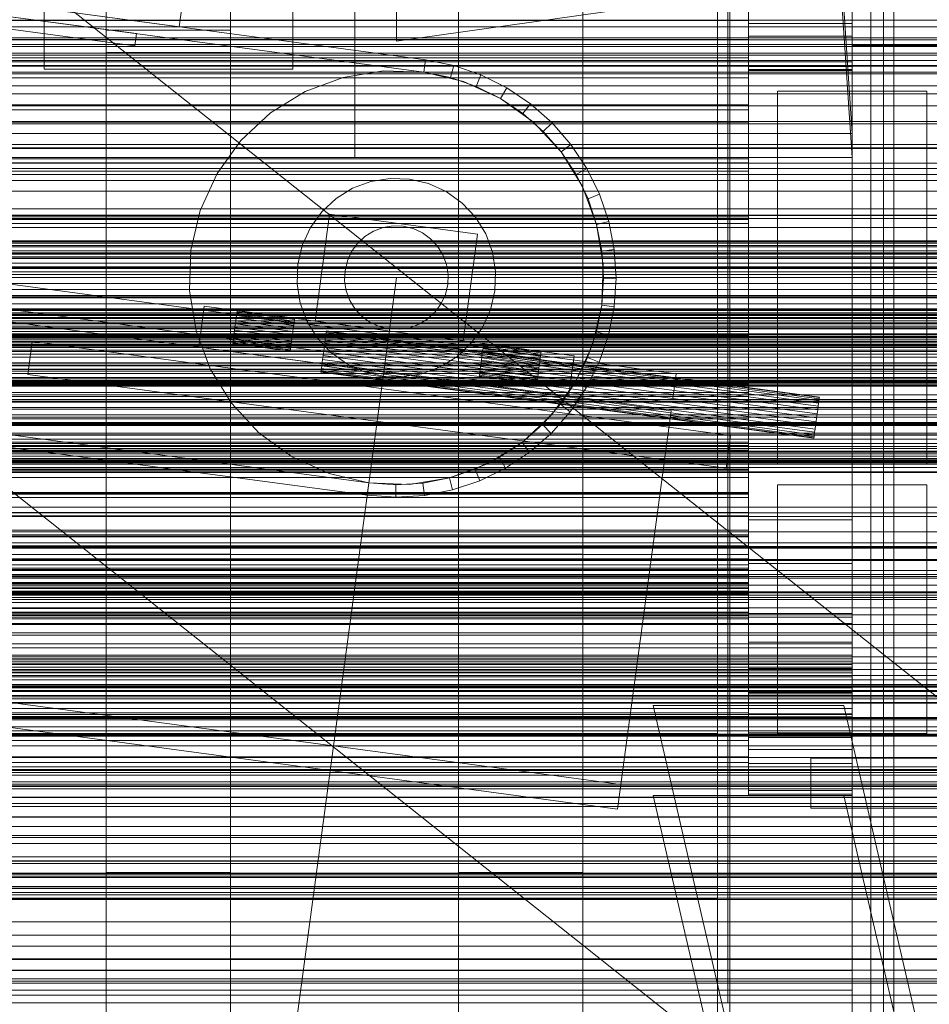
# Model space of a CAD drawing. Header units: millimetres. Extents: x -4738 to 65662, y -68080 to 6847.
# Tile 96 of 256: x 49 to 269, y -35775 to -35538. Entities that reach past the tile are written whole.
import ezdxf

# ---------------------------------------------------------------- set-up
doc = ezdxf.new("R2010")
doc.units = ezdxf.units.MM
for name, color, linetype, lineweight in [('COTAS_O', 1, 'Continuous', 0), ('COTAS_P', 1, 'Continuous', 0), ('frontal_bajante_movil', 7, 'Continuous', 0), ('frontal_briquetadora', 7, 'Continuous', 0), ('frontal_C01', 7, 'Continuous', 0), ('frontal_C02', 7, 'Continuous', 0), ('frontal_C03', 7, 'Continuous', 0), ('frontal_C04', 7, 'Continuous', 0), ('frontal_C05', 7, 'Continuous', 0), ('frontal_C09', 7, 'Continuous', 0), ('frontal_C10', 7, 'Continuous', 0)]:
    doc.layers.add(name, color=color, linetype=linetype, lineweight=lineweight)
doc.dimstyles.new('R19_100', dxfattribs={"dimtxt": 250, "dimasz": 150, "dimexe": 150, "dimexo": 80, "dimgap": 100, "dimtad": 1, "dimtih": 1, "dimtoh": 1, "dimdsep": 46, "dimcen": 0.09, "dimadec": 0, "dimazin": 0, "dimtfac": 1, "dimtdec": 4, "dimtofl": 0, "dimtmove": 0, "dimatfit": 3, "dimfxl": 1, "dimtolj": 1, "dimtzin": 0, "dimarcsym": 0})

# ---------------------------------------------------------------- blocks, each defined once
blk = doc.blocks.new('DIM_R31_46')
at = {"layer": 'COTAS_P'}
for p, q in [((-4100, -35030), (-4219.91, -35921.98)), ((140, -35600), (20.09, -36491.98)), ((-4219.91, -35921.98), (-4065.25, -35897.36)), ((20.09, -36491.98), (-4219.91, -35921.98)), ((-4219.91, -35921.98), (-4077.24, -35986.56)), ((20.09, -36491.98), (-122.58, -36427.39)), ((20.09, -36491.98), (-134.57, -36516.59))]:
    blk.add_line(p, q, dxfattribs=at)
blk.add_text('4278.14 P', height=250, rotation=172.3434, dxfattribs=at).set_placement((-2113.24, -36306.08))
blk = doc.blocks.new('DIM_R31_54')
at = {"layer": 'COTAS_O'}
for p, q in [((-1480, -35300), (-1330, -35255)), ((490, -35300), (340, -35255)), ((-1480, -36000), (-1480, -35300)), ((-1480, -35300), (490, -35300)), ((-1480, -35300), (-1330, -35345)), ((490, -35300), (340, -35345)), ((490, -36000), (490, -35300))]:
    blk.add_line(p, q, dxfattribs=at)
blk.add_text('1970 O', height=250, dxfattribs=at).set_placement((-495, -35200))
blk = doc.blocks.new('DIM_R31_56')
at = {"layer": 'COTAS_O'}
for p, q in [((-1400, -35300), (-1250, -35255)), ((1400, -35300), (1250, -35255)), ((-1400, -36000), (-1400, -35300)), ((-1400, -35300), (1400, -35300)), ((-1400, -35300), (-1250, -35345)), ((1400, -35300), (1250, -35345)), ((1400, -36000), (1400, -35300))]:
    blk.add_line(p, q, dxfattribs=at)
blk.add_text('2800 O', height=250, dxfattribs=at).set_placement((0, -35200))
blk = doc.blocks.new('DIM_R31_57')
at = {"layer": 'COTAS_P'}
for p, q in [((-305, -34680), (395, -34680)), ((395, -34680), (350, -34830)), ((395, -36000), (395, -34680)), ((395, -34680), (440, -34830)), ((395, -36000), (350, -35850)), ((395, -36000), (440, -35850)), ((-305, -36000), (395, -36000))]:
    blk.add_line(p, q, dxfattribs=at)
blk.add_text('1320 P', height=250, rotation=90, dxfattribs=at).set_placement((295, -35340))
blk = doc.blocks.new('DIM_R31_58')
at = {"layer": 'COTAS_P'}
for p, q in [((-305, -35300), (-155, -35255)), ((345, -35300), (195, -35255)), ((-305, -36000), (-305, -35300)), ((-305, -35300), (345, -35300)), ((-305, -35300), (-155, -35345)), ((345, -35300), (195, -35345)), ((345, -36000), (345, -35300))]:
    blk.add_line(p, q, dxfattribs=at)
blk.add_text('650 P', height=250, dxfattribs=at).set_placement((20, -35200))

msp = doc.modelspace()

# ---------------------------------------------------------------- linework, layer by layer
at = {"layer": 'frontal_bajante_movil'}
for p, q in [((220, -35775), (220, -34903.821)), ((260, -35775), (260, -34903.821)), ((220, -35775), (220, -35378.259)), ((260, -35775), (260, -35378.259)), ((20, -35775), (325, -35775)), ((220, -35775), (260, -35775)), ((260, -35775), (300, -35775)), ((260, -35815), (260, -35775))]:
    msp.add_line(p, q, dxfattribs=at)
at = {"layer": 'frontal_briquetadora'}
for p, q in [((-674.804, -34950), (340, -35756.525)), ((-720.639, -35041.307), (340, -35884.261))]:
    msp.add_line(p, q, dxfattribs=at)
at = {"layer": 'frontal_C01'}
for p, q in [((250, -35948.844), (250, -33373.251)), ((250, -33378.064), (250, -35953.656)), ((155, -35666.702), (155, -35238.835)), ((185, -35238.835), (185, -35666.702)), ((250, -35565.195), (228.298, -35241.719)), ((155, -35244.227), (155, -35672.095)), ((185, -35672.095), (185, -35244.227)), ((228.298, -35247.5), (250, -35570.976)), ((70, -35666.702), (70, -35265.806)), ((100, -35265.806), (100, -35666.702)), ((70, -35271.198), (70, -35672.095)), ((100, -35672.095), (100, -35271.198)), ((130, -35565.195), (130, -35308.031)), ((130, -35313.812), (130, -35570.976)), ((155, -35743.543), (155, -35325.973)), ((185, -35325.973), (185, -35743.543)), ((155, -35331.366), (155, -35748.935)), ((185, -35748.935), (185, -35331.366)), ((70, -35743.543), (70, -35342.178)), ((100, -35342.178), (100, -35743.543)), ((70, -35347.571), (70, -35748.935)), ((100, -35748.935), (100, -35347.571)), ((155, -35864.779), (155, -35436.912)), ((185, -35436.912), (185, -35864.779)), ((155, -35442.304), (155, -35870.172)), ((185, -35870.172), (185, -35442.304)), ((140, -35454.493), (140, -35542.924)), ((55, -35461.236), (55, -35549.667)), ((115, -35549.667), (115, -35461.236)), ((70, -35864.779), (70, -35463.883)), ((100, -35463.883), (100, -35864.779)), ((70, -35469.275), (70, -35870.172)), ((100, -35870.172), (100, -35469.275)), ((140, -35518.85), (140, -35542.924)), ((155, -35941.62), (155, -35524.051)), ((185, -35524.051), (185, -35941.62)), ((55, -35525.593), (55, -35549.667)), ((115, -35549.667), (115, -35525.593)), ((155, -35529.443), (155, -35947.012)), ((185, -35947.012), (185, -35529.443)), ((140, -35542.924), (200, -35534.498)), ((70, -35545.648), (70, -35540.255)), ((70, -35540.255), (100, -35540.255)), ((70, -35941.62), (70, -35540.255)), ((100, -35540.255), (100, -35545.648)), ((100, -35540.255), (100, -35941.62)), ((100, -35545.648), (70, -35545.648)), ((70, -35545.648), (70, -35947.012)), ((100, -35947.012), (100, -35545.648)), ((55, -35549.667), (115, -35549.667)), ((0, -35565.195), (130, -35565.195)), ((130, -35565.195), (250, -35565.195)), ((130, -35570.976), (130, -35565.195)), ((250, -35570.976), (250, -35565.195)), ((-300, -35567.898), (300, -35567.898)), ((300, -35568.839), (-300, -35568.839)), ((130, -35570.976), (0, -35570.976)), ((250, -35570.976), (130, -35570.976)), ((300, -35572.36), (-300, -35572.36)), ((-300, -35573.69), (300, -35573.69)), ((300, -35593.55), (-300, -35593.55)), ((-300, -35594.07), (300, -35594.07)), ((-300, -35594.366), (300, -35594.366)), ((300, -35594.947), (-300, -35594.947)), ((300, -35596.55), (-300, -35596.55)), ((-300, -35597.417), (300, -35597.417)), ((-300, -35597.644), (300, -35597.644)), ((300, -35598.569), (-300, -35598.569)), ((-300, -35613.579), (300, -35613.579)), ((300, -35616.539), (-300, -35616.539)), ((-1341.2, -35626.049), (1341.2, -35626.049)), ((300, -35626.159), (-300, -35626.159)), ((-450, -35631.373), (450, -35631.373)), ((-300, -35629.404), (300, -35629.404)), ((300, -35633.131), (-300, -35633.131)), ((-300, -35634.958), (300, -35634.958)), ((-300, -35635.696), (300, -35635.696)), ((300, -35637.57), (-300, -35637.57)), ((300, -35640.008), (-300, -35640.008)), ((450, -35642.157), (-450, -35642.157)), ((300, -35641.949), (-300, -35641.949)), ((300, -35642.509), (-300, -35642.509)), ((-300, -35643.096), (300, -35643.096)), ((300, -35643.748), (-300, -35643.748)), ((-300, -35644.032), (300, -35644.032)), ((300, -35644.444), (-300, -35644.444)), ((-300, -35644.72), (300, -35644.72)), ((-300, -35644.988), (300, -35644.988)), ((300, -35645.792), (-300, -35645.792)), ((300, -35646.844), (-300, -35646.844)), ((300, -35655.412), (-300, -35655.412)), ((300, -35656.755), (-300, -35656.755)), ((-450, -35664.006), (450, -35664.006)), ((450, -35665.076), (-450, -35665.076)), ((100, -35666.702), (70, -35666.702)), ((70, -35666.702), (70, -35672.095)), ((100, -35672.095), (100, -35666.702)), ((185, -35666.702), (155, -35666.702)), ((155, -35666.702), (155, -35672.095)), ((185, -35672.095), (185, -35666.702)), ((-1341.2, -35668.049), (1341.2, -35668.049)), ((300, -35670.707), (-300, -35670.707)), ((450, -35672.095), (-450, -35672.095)), ((-300, -35672.527), (300, -35672.527)), ((70, -35672.095), (100, -35672.095)), ((155, -35672.095), (185, -35672.095)), ((-450, -35675.861), (450, -35675.861)), ((300, -35674.203), (-300, -35674.203)), ((300, -35676.102), (-300, -35676.102)), ((-300, -35677.698), (300, -35677.698)), ((300, -35679.677), (-300, -35679.677)), ((-300, -35698.493), (300, -35698.493)), ((300, -35698.84), (-300, -35698.84)), ((450, -35702.525), (-450, -35702.525)), ((300, -35701.167), (-300, -35701.167)), ((300, -35702.68), (-300, -35702.68)), ((-690.428, -35706.382), (690.428, -35706.382)), ((300, -35706.707), (-300, -35706.707)), ((-300, -35709.351), (300, -35709.351)), ((-450, -35710.613), (450, -35710.613)), ((-300, -35710.334), (300, -35710.334)), ((300, -35712.998), (-300, -35712.998)), ((300, -35715.821), (-300, -35715.821)), ((300, -35718.98), (-300, -35718.98)), ((-300, -35720.111), (300, -35720.111)), ((350, -35722.272), (-350, -35722.272)), ((350, -35723.407), (-350, -35723.407)), ((-300, -35721.72), (300, -35721.72)), ((-300, -35722.686), (300, -35722.686)), ((300, -35722.831), (-300, -35722.831)), ((-300, -35725.397), (300, -35725.397)), ((300, -35725.438), (-300, -35725.438)), ((350, -35726.88), (-350, -35726.88)), ((-300, -35727.646), (300, -35727.646)), ((350, -35730.113), (-350, -35730.113)), ((300, -35730.241), (-300, -35730.241)), ((-300, -35732.461), (300, -35732.461)), ((300, -35735.085), (-300, -35735.085)), ((350, -35736.531), (-350, -35736.531)), ((-450, -35740.847), (450, -35740.847)), ((350, -35741.37), (-350, -35741.37)), ((100, -35743.543), (70, -35743.543)), ((70, -35743.543), (70, -35748.935)), ((100, -35748.935), (100, -35743.543)), ((185, -35743.543), (155, -35743.543)), ((155, -35743.543), (155, -35748.935)), ((185, -35748.935), (185, -35743.543)), ((-690.428, -35748.382), (690.428, -35748.382)), ((450, -35748.935), (-450, -35748.935)), ((-350, -35749.755), (350, -35749.755)), ((70, -35748.935), (100, -35748.935)), ((155, -35748.935), (185, -35748.935)), ((350, -35755.462), (-350, -35755.462)), ((300, -35758.657), (-300, -35758.657)), ((300, -35761.343), (-300, -35761.343)), ((350, -35764.538), (-350, -35764.538)), ((350, -35770.245), (-350, -35770.245))]:
    msp.add_line(p, q, dxfattribs=at)
at = {"layer": 'frontal_C02'}
for p, q in [((250, -35767.183), (250, -32921.727)), ((250, -32926.497), (250, -35771.953)), ((300, -35537.865), (-300, -35537.865)), ((300, -35539.461), (-300, -35539.461)), ((430, -35542.585), (-430, -35542.585)), ((350, -35542.154), (-350, -35542.154)), ((350, -35543.727), (-350, -35543.727)), ((-300, -35544.234), (300, -35544.234)), ((-300, -35545.825), (300, -35545.825)), ((350, -35546.343), (-350, -35546.343)), ((-300, -35547.622), (300, -35547.622)), ((-300, -35548.823), (300, -35548.823)), ((-300, -35549.007), (300, -35549.007)), ((300, -35550.389), (-300, -35550.389)), ((350, -35550.822), (-350, -35550.822)), ((300, -35553.701), (-300, -35553.701)), ((350, -35555.655), (-350, -35555.655)), ((300, -35558.58), (-300, -35558.58)), ((350, -35562.36), (-350, -35562.36)), ((-791.2, -35562.86), (791.2, -35562.86)), ((-350, -35568.674), (350, -35568.674)), ((350, -35576.583), (-350, -35576.583)), ((300, -35575.099), (-300, -35575.099)), ((350, -35583.417), (-350, -35583.417)), ((300, -35584.901), (-300, -35584.901)), ((430, -35592.585), (-430, -35592.585)), ((350, -35591.326), (-350, -35591.326)), ((-311.15, -35591.114), (311.15, -35591.114)), ((-311.15, -35591.711), (311.15, -35591.711)), ((-311.15, -35592.248), (311.15, -35592.248)), ((-311.15, -35593.996), (311.15, -35593.996)), ((-311.15, -35595.033), (311.15, -35595.033)), ((430, -35597.585), (-430, -35597.585)), ((350, -35597.64), (-350, -35597.64)), ((-311.15, -35597.814), (311.15, -35597.814)), ((-311.15, -35599.281), (311.15, -35599.281)), ((300, -35601.42), (-300, -35601.42)), ((-791.2, -35604.86), (791.2, -35604.86)), ((350, -35604.345), (-350, -35604.345)), ((-311.15, -35602.905), (311.15, -35602.905)), ((-311.15, -35604.702), (311.15, -35604.702)), ((-440, -35607.501), (440, -35607.501)), ((300, -35606.299), (-300, -35606.299)), ((-440, -35607.712), (440, -35607.712)), ((-440, -35607.902), (440, -35607.902)), ((-440, -35608.522), (440, -35608.522)), ((-440, -35608.889), (440, -35608.889)), ((-440, -35609.875), (440, -35609.875)), ((350, -35609.178), (-350, -35609.178)), ((311.15, -35608.923), (-311.15, -35608.923)), ((300, -35609.611), (-300, -35609.611)), ((-440, -35610.394), (440, -35610.394)), ((-440, -35611.679), (440, -35611.679)), ((-440, -35612.315), (440, -35612.315)), ((-311.15, -35610.927), (311.15, -35610.927)), ((-300, -35610.993), (300, -35610.993)), ((-300, -35611.177), (300, -35611.177)), ((-300, -35612.378), (300, -35612.378)), ((440, -35613.811), (-440, -35613.811)), ((-440, -35614.521), (440, -35614.521)), ((350, -35613.657), (-350, -35613.657)), ((-300, -35614.175), (300, -35614.175)), ((-440, -35616.126), (440, -35616.126)), ((-440, -35616.861), (440, -35616.861)), ((350, -35616.273), (-350, -35616.273)), ((-311.15, -35615.456), (311.15, -35615.456)), ((300, -35615.766), (-300, -35615.766)), ((-440, -35618.466), (440, -35618.466)), ((-440, -35619.176), (440, -35619.176)), ((350, -35617.846), (-350, -35617.846)), ((-311.15, -35617.53), (311.15, -35617.53)), ((-440, -35620.671), (440, -35620.671)), ((-440, -35621.308), (440, -35621.308)), ((300, -35620.539), (-300, -35620.539)), ((-440, -35622.592), (440, -35622.592)), ((-440, -35623.112), (440, -35623.112)), ((-440, -35624.097), (440, -35624.097)), ((-311.15, -35622.06), (311.15, -35622.06)), ((-311.15, -35624.064), (311.15, -35624.064)), ((300, -35622.135), (-300, -35622.135)), ((-300, -35623.174), (300, -35623.174)), ((-440, -35624.465), (440, -35624.465)), ((-440, -35625.084), (440, -35625.084)), ((-440, -35625.274), (440, -35625.274)), ((-440, -35625.486), (440, -35625.486)), ((-300, -35624.823), (300, -35624.823)), ((300, -35625.896), (-300, -35625.896)), ((-311.15, -35628.284), (311.15, -35628.284)), ((-311.15, -35630.081), (311.15, -35630.081)), ((300, -35629.828), (-300, -35629.828)), ((-311.15, -35633.705), (311.15, -35633.705)), ((300, -35631.731), (-300, -35631.731)), ((-311.15, -35635.172), (311.15, -35635.172)), ((-300, -35635.442), (300, -35635.442)), ((300, -35635.706), (-300, -35635.706)), ((-311.15, -35637.953), (311.15, -35637.953)), ((300, -35638.057), (-300, -35638.057)), ((-311.15, -35638.991), (311.15, -35638.991)), ((-311.15, -35640.739), (311.15, -35640.739)), ((-311.15, -35641.276), (311.15, -35641.276)), ((-311.15, -35641.872), (311.15, -35641.872)), ((-791.2, -35643.691), (791.2, -35643.691)), ((300, -35644.194), (-300, -35644.194)), ((-300, -35647.004), (300, -35647.004)), ((300, -35657.64), (-300, -35657.64)), ((300, -35661.317), (-300, -35661.317)), ((-450, -35665.314), (450, -35665.314)), ((-300, -35664.859), (300, -35664.859)), ((-300, -35664.994), (300, -35664.994)), ((300, -35668.247), (-300, -35668.247)), ((300, -35671.636), (-300, -35671.636)), ((450, -35677.236), (-450, -35677.236)), ((300, -35681.386), (-300, -35681.386)), ((-791.2, -35685.691), (791.2, -35685.691)), ((300, -35686.287), (-300, -35686.287)), ((300, -35689.345), (-300, -35689.345)), ((-300, -35691.522), (300, -35691.522)), ((300, -35693.056), (-300, -35693.056)), ((300, -35694.546), (-300, -35694.546)), ((-300, -35695.987), (300, -35695.987)), ((-300, -35696.036), (300, -35696.036)), ((300, -35697.083), (-300, -35697.083)), ((450, -35698.723), (-450, -35698.723)), ((300, -35698.179), (-300, -35698.179)), ((300, -35698.876), (-300, -35698.876)), ((-300, -35699.603), (300, -35699.603)), ((300, -35699.9), (-300, -35699.9)), ((-300, -35700.81), (300, -35700.81)), ((300, -35701.629), (-300, -35701.629)), ((-300, -35706.197), (300, -35706.197)), ((-300, -35708.405), (300, -35708.405)), ((-450, -35710.645), (450, -35710.645)), ((300, -35710.168), (-300, -35710.168)), ((300, -35718.036), (-300, -35718.036)), ((300, -35719.429), (-300, -35719.429)), ((-300, -35730.229), (300, -35730.229)), ((300, -35739.779), (-300, -35739.779)), ((-300, -35740.783), (300, -35740.783)), ((300, -35743.764), (-300, -35743.764)), ((-300, -35743.984), (300, -35743.984)), ((-300, -35744.426), (300, -35744.426)), ((300, -35744.772), (-300, -35744.772)), ((-300, -35746.963), (300, -35746.963)), ((300, -35747.401), (-300, -35747.401)), ((-644.81, -35749.756), (644.81, -35749.756)), ((-300, -35764.404), (300, -35764.404)), ((-250, -35767.183), (250, -35767.183)), ((250, -35767.183), (250, -35771.953)), ((300, -35769.257), (-300, -35769.257)), ((300, -35769.767), (-300, -35769.767)), ((-300, -35773.201), (300, -35773.201)), ((250, -35771.953), (-250, -35771.953))]:
    msp.add_line(p, q, dxfattribs=at)
at = {"layer": 'frontal_C03'}
for p, q in [((-1494.857, -35555.644), (1494.857, -35555.644)), ((-1811.2, -35579.152), (1811.2, -35579.152)), ((-1811.2, -35621.152), (1811.2, -35621.152)), ((-1801.894, -35676.672), (1801.894, -35676.672)), ((-1801.894, -35718.672), (1801.894, -35718.672)), ((-1678.13, -35750.091), (1678.13, -35750.091))]:
    msp.add_line(p, q, dxfattribs=at)
at = {"layer": 'frontal_C04'}
for p, q in [((225, -34558.198), (225, -35634.08)), ((225, -34563.836), (225, -35639.718)), ((225, -34605.183), (225, -35681.065)), ((250, -34605.183), (250, -35681.065)), ((225, -35516.618), (225, -35681.065)), ((250, -35681.065), (250, -35516.618)), ((225, -35521.987), (225, -35687.991)), ((250, -35687.991), (250, -35521.987)), ((225, -35526.877), (225, -35694.343)), ((250, -35694.343), (250, -35526.877)), ((225, -35529.852), (225, -35537.95)), ((225, -35531.292), (225, -35700.114)), ((250, -35700.114), (250, -35531.292)), ((225, -35535.048), (225, -35542.547)), ((225, -35535.234), (225, -35705.299)), ((225, -35538.705), (225, -35535.234)), ((250, -35705.299), (250, -35535.234)), ((250, -35535.234), (250, -35538.705)), ((225, -35537.95), (-225, -35537.95)), ((225, -35546.967), (225, -35537.64)), ((225, -35542.547), (225, -35537.95)), ((225, -35537.95), (225, -35547.934)), ((250, -35538.705), (225, -35538.705)), ((225, -35538.705), (225, -35709.889)), ((225, -35541.709), (225, -35538.705)), ((250, -35709.889), (250, -35538.705)), ((250, -35538.705), (250, -35541.709)), ((-225, -35542.547), (225, -35542.547)), ((250, -35541.709), (225, -35541.709)), ((225, -35541.709), (225, -35713.881)), ((225, -35544.246), (225, -35541.709)), ((225, -35542.547), (225, -35551.791)), ((250, -35713.881), (250, -35541.709)), ((250, -35541.709), (250, -35544.246)), ((250, -35544.246), (225, -35544.246)), ((225, -35544.246), (225, -35717.268)), ((225, -35546.32), (225, -35544.246)), ((250, -35544), (370, -35544)), ((250, -35716), (250, -35544)), ((250, -35717.268), (250, -35544.246)), ((250, -35544.246), (250, -35546.32)), ((225, -35546.967), (-225, -35546.967)), ((225, -35547.934), (-225, -35547.934)), ((250, -35546.32), (225, -35546.32)), ((225, -35546.32), (225, -35720.046)), ((225, -35547.931), (225, -35546.32)), ((225, -35558.332), (225, -35546.967)), ((250, -35547.931), (225, -35547.931)), ((225, -35547.931), (225, -35722.211)), ((225, -35549.081), (225, -35547.931)), ((225, -35551.791), (225, -35547.934)), ((225, -35547.934), (225, -35559.5)), ((250, -35720.046), (250, -35546.32)), ((250, -35546.32), (250, -35547.931)), ((250, -35722.211), (250, -35547.931)), ((250, -35547.931), (250, -35549.081)), ((250, -35549.081), (225, -35549.081)), ((225, -35549.081), (225, -35723.76)), ((225, -35549.77), (225, -35549.081)), ((250, -35549.77), (225, -35549.77)), ((225, -35549.77), (225, -35724.69)), ((225, -35550), (225, -35549.77)), ((225, -35550), (250, -35550)), ((225, -35725), (225, -35550)), ((250, -35723.76), (250, -35549.081)), ((250, -35549.081), (250, -35549.77)), ((250, -35724.69), (250, -35549.77)), ((250, -35549.77), (250, -35550)), ((250, -35550), (250, -35725)), ((-225, -35551.791), (225, -35551.791)), ((225, -35551.791), (225, -35562.5)), ((232, -35555), (268, -35555)), ((232, -35645), (232, -35555)), ((268, -35645), (268, -35555)), ((225, -35558.332), (-225, -35558.332)), ((225, -35559.5), (-225, -35559.5)), ((225, -35571.299), (225, -35558.332)), ((225, -35562.5), (225, -35559.5)), ((225, -35559.5), (225, -35572.296)), ((-225, -35562.5), (225, -35562.5)), ((225, -35562.5), (225, -35574.348)), ((225, -35571.299), (-225, -35571.299)), ((225, -35585.368), (225, -35571.299)), ((225, -35572.296), (-225, -35572.296)), ((-225, -35574.348), (225, -35574.348)), ((225, -35574.348), (225, -35572.296)), ((225, -35572.296), (225, -35585.934)), ((225, -35574.348), (225, -35586.976)), ((314, -35585), (-284, -35585)), ((314, -35585.734), (-284, -35585.734)), ((225, -35585.368), (-225, -35585.368)), ((225, -35585.934), (-225, -35585.934)), ((225, -35600), (225, -35585.368)), ((225, -35586.976), (225, -35585.934)), ((225, -35585.934), (225, -35600)), ((314, -35587.865), (-284, -35587.865)), ((-225, -35586.976), (225, -35586.976)), ((225, -35586.976), (225, -35600)), ((314, -35591.183), (-284, -35591.183)), ((314, -35595.365), (-284, -35595.365)), ((-284, -35600), (314, -35600)), ((-225, -35600), (225, -35600)), ((225, -35614.632), (225, -35600)), ((225, -35600), (225, -35614.066)), ((225, -35600), (225, -35613.024)), ((314, -35604.635), (-284, -35604.635)), ((314, -35608.817), (-284, -35608.817)), ((314, -35612.135), (-284, -35612.135)), ((314, -35614.266), (-284, -35614.266)), ((-225, -35613.024), (225, -35613.024)), ((225, -35614.066), (-225, -35614.066)), ((225, -35614.632), (-225, -35614.632)), ((225, -35613.024), (225, -35614.066)), ((225, -35613.024), (225, -35625.652)), ((225, -35614.066), (225, -35627.704)), ((225, -35614.632), (225, -35628.701)), ((314, -35615), (-284, -35615)), ((-225, -35625.652), (225, -35625.652)), ((225, -35625.652), (225, -35627.704)), ((225, -35625.652), (225, -35637.5)), ((225, -35627.704), (-225, -35627.704)), ((225, -35628.701), (-225, -35628.701)), ((225, -35627.704), (225, -35640.5)), ((225, -35628.701), (225, -35641.668)), ((225, -35634.08), (-225, -35634.08)), ((225, -35639.718), (225, -35634.08)), ((225, -35634.08), (225, -35640.561)), ((-225, -35637.5), (225, -35637.5)), ((225, -35637.5), (225, -35640.5)), ((225, -35637.5), (225, -35648.209)), ((-225, -35639.718), (225, -35639.718)), ((225, -35640.5), (-225, -35640.5)), ((225, -35640.561), (-225, -35640.561)), ((225, -35639.718), (225, -35646.253)), ((225, -35640.5), (225, -35652.066)), ((225, -35646.253), (225, -35640.561)), ((225, -35640.561), (225, -35646.496)), ((225, -35641.668), (-225, -35641.668)), ((225, -35641.668), (225, -35653.033)), ((232, -35645), (268, -35645)), ((-225, -35646.253), (225, -35646.253)), ((225, -35646.496), (-225, -35646.496)), ((225, -35646.253), (225, -35652.237)), ((225, -35652.237), (225, -35646.496)), ((225, -35646.496), (225, -35651.879)), ((-225, -35648.209), (225, -35648.209)), ((225, -35648.209), (225, -35652.066)), ((225, -35648.209), (225, -35657.453)), ((232, -35650), (268, -35650)), ((232, -35710), (232, -35650)), ((268, -35710), (268, -35650)), ((225, -35651.879), (-225, -35651.879)), ((225, -35652.066), (-225, -35652.066)), ((-225, -35652.237), (225, -35652.237)), ((225, -35657.668), (225, -35651.879)), ((225, -35651.879), (225, -35656.709)), ((225, -35652.066), (225, -35662.05)), ((225, -35652.237), (225, -35657.668)), ((225, -35653.033), (-225, -35653.033)), ((225, -35653.033), (225, -35662.36)), ((225, -35656.709), (-225, -35656.709)), ((-225, -35657.453), (225, -35657.453)), ((225, -35662.539), (225, -35656.709)), ((225, -35656.709), (225, -35660.98)), ((225, -35657.453), (225, -35662.05)), ((225, -35657.453), (225, -35664.952)), ((-225, -35657.668), (225, -35657.668)), ((225, -35657.668), (225, -35662.539)), ((225, -35658.417), (250, -35658.417)), ((225, -35700.417), (225, -35658.417)), ((250, -35700.417), (250, -35658.417)), ((225, -35660.98), (-225, -35660.98)), ((225, -35662.05), (-225, -35662.05)), ((225, -35666.849), (225, -35660.98)), ((225, -35660.98), (225, -35664.689)), ((225, -35662.05), (225, -35670.148)), ((225, -35662.36), (-225, -35662.36)), ((-225, -35662.539), (225, -35662.539)), ((225, -35662.36), (225, -35669.291)), ((225, -35662.539), (225, -35666.849)), ((225, -35664.689), (-225, -35664.689)), ((-225, -35664.952), (225, -35664.952)), ((-225, -35666.849), (225, -35666.849)), ((225, -35670.592), (225, -35664.689)), ((225, -35664.689), (225, -35667.833)), ((225, -35664.952), (225, -35670.148)), ((225, -35664.952), (225, -35670.477)), ((225, -35666.849), (225, -35670.592)), ((225, -35667.833), (-225, -35667.833)), ((225, -35669.291), (-225, -35669.291)), ((225, -35673.765), (225, -35667.833)), ((225, -35667.833), (225, -35670.41)), ((225, -35669), (250, -35669)), ((225, -35711), (225, -35669)), ((225, -35669.291), (225, -35673.559)), ((250, -35711), (250, -35669)), ((225, -35670.148), (-225, -35670.148)), ((225, -35670.41), (-225, -35670.41)), ((225, -35670.417), (-225, -35670.417)), ((-225, -35670.477), (225, -35670.477)), ((-225, -35670.592), (225, -35670.592)), ((225, -35671.787), (-225, -35671.787)), ((225, -35670.148), (225, -35676.115)), ((225, -35676.366), (225, -35670.41)), ((225, -35670.41), (225, -35672.417)), ((225, -35671.787), (225, -35670.417)), ((225, -35670.477), (225, -35676.115)), ((225, -35670.477), (225, -35673.861)), ((225, -35670.592), (225, -35673.765)), ((225, -35675.689), (225, -35671.787)), ((225, -35672.417), (-225, -35672.417)), ((225, -35673.559), (-225, -35673.559)), ((-225, -35673.765), (225, -35673.765)), ((225, -35673.851), (-225, -35673.851)), ((-225, -35673.861), (225, -35673.861)), ((225, -35678.392), (225, -35672.417)), ((225, -35672.417), (225, -35673.851)), ((225, -35673.559), (225, -35675)), ((225, -35673.765), (225, -35676.366)), ((225, -35679.84), (225, -35673.851)), ((225, -35673.851), (225, -35674.713)), ((225, -35673.861), (225, -35679.769)), ((225, -35673.861), (225, -35675)), ((225, -35674.713), (-225, -35674.713)), ((-225, -35675), (225, -35675)), ((225, -35675.689), (-225, -35675.689)), ((225, -35676.115), (-225, -35676.115)), ((-225, -35676.366), (225, -35676.366)), ((225, -35680.71), (225, -35674.713)), ((225, -35674.713), (225, -35675)), ((225, -35675), (225, -35681)), ((225, -35681.528), (225, -35675.689)), ((225, -35676.115), (225, -35679.769)), ((225, -35676.366), (225, -35678.392)), ((-225, -35678.392), (225, -35678.392)), ((225, -35678.392), (225, -35679.84)), ((225, -35679.769), (-225, -35679.769)), ((-225, -35679.84), (225, -35679.84)), ((-225, -35680.71), (225, -35680.71)), ((225, -35681), (-225, -35681)), ((225, -35679.769), (225, -35681)), ((225, -35679.84), (225, -35680.71)), ((225, -35680.71), (225, -35681)), ((225, -35682.37), (225, -35681)), ((225, -35681.065), (250, -35681.065)), ((225, -35681.065), (225, -35687.991)), ((250, -35681.065), (250, -35687.991)), ((250, -35681.417), (-250, -35681.417)), ((250, -35681.949), (-250, -35681.949)), ((250, -35683.467), (-250, -35683.467)), ((225, -35681.528), (-225, -35681.528)), ((225, -35682.37), (-225, -35682.37)), ((225, -35688.417), (225, -35681.528)), ((225, -35686.272), (225, -35682.37)), ((250, -35681.949), (250, -35681.417)), ((250, -35683.467), (250, -35681.949)), ((250, -35685.738), (250, -35683.467)), ((250, -35685.738), (-250, -35685.738)), ((250, -35688.417), (250, -35685.738)), ((-250, -35688.417), (250, -35688.417)), ((225, -35686.272), (-225, -35686.272)), ((-225, -35688.417), (225, -35688.417)), ((225, -35692.112), (225, -35686.272)), ((225, -35687.991), (250, -35687.991)), ((225, -35687.991), (225, -35694.343)), ((225, -35695.305), (225, -35688.417)), ((250, -35687.991), (250, -35694.343)), ((250, -35691.095), (250, -35688.417)), ((250, -35691.095), (-250, -35691.095)), ((250, -35692), (-250, -35692)), ((250, -35692.533), (-250, -35692.533)), ((225, -35692.112), (-225, -35692.112)), ((225, -35699), (225, -35692.112)), ((250, -35691.095), (250, -35693.366)), ((250, -35692.533), (250, -35692)), ((250, -35694.05), (250, -35692.533)), ((250, -35693.366), (-250, -35693.366)), ((250, -35694.05), (-250, -35694.05)), ((250, -35694.884), (-250, -35694.884)), ((250, -35695.417), (-250, -35695.417)), ((225, -35695.305), (-225, -35695.305)), ((225, -35694.343), (250, -35694.343)), ((225, -35694.343), (225, -35700.114)), ((225, -35695.305), (225, -35701.144)), ((250, -35693.366), (250, -35694.884)), ((250, -35696.321), (250, -35694.05)), ((250, -35694.343), (250, -35700.114)), ((250, -35694.884), (250, -35695.417)), ((250, -35696.321), (-250, -35696.321)), ((250, -35699), (250, -35696.321)), ((-250, -35699), (250, -35699)), ((-225, -35699), (225, -35699)), ((225, -35705.888), (225, -35699)), ((225, -35700.114), (250, -35700.114)), ((225, -35700.114), (225, -35705.299)), ((250, -35701.679), (250, -35699)), ((250, -35700.114), (250, -35705.299)), ((250, -35701.679), (-250, -35701.679)), ((225, -35701.144), (-225, -35701.144)), ((225, -35700.417), (250, -35700.417)), ((225, -35701.144), (225, -35705.046)), ((250, -35701.679), (250, -35703.95)), ((250, -35703.95), (-250, -35703.95)), ((225, -35705.046), (-225, -35705.046)), ((202, -35703.296), (248, -35703.296)), ((267.729, -35988), (202, -35703.296)), ((225, -35705.046), (225, -35706.417)), ((313.729, -35988), (248, -35703.296)), ((250, -35703.95), (250, -35705.467)), ((250, -35705.467), (-250, -35705.467)), ((250, -35706), (-250, -35706)), ((225, -35705.888), (-225, -35705.888)), ((225, -35706.417), (-225, -35706.417)), ((225, -35705.299), (250, -35705.299)), ((225, -35705.299), (225, -35709.889)), ((225, -35705.888), (225, -35711.728)), ((250, -35705.299), (250, -35709.889)), ((250, -35705.467), (250, -35706)), ((225, -35711.728), (-225, -35711.728)), ((225, -35709.889), (250, -35709.889)), ((225, -35709.889), (225, -35713.881)), ((225, -35711), (250, -35711)), ((225, -35711.728), (225, -35715.63)), ((232, -35710), (268, -35710)), ((250, -35709.889), (250, -35713.881)), ((225, -35713.881), (250, -35713.881)), ((225, -35713.881), (225, -35717.268)), ((250, -35713.881), (250, -35717.268)), ((225, -35715.63), (-225, -35715.63)), ((225, -35715.63), (225, -35717)), ((240, -35716), (520, -35716)), ((240, -35728), (240, -35716)), ((250, -35716), (370, -35716)), ((225, -35717), (-225, -35717)), ((225, -35717.268), (250, -35717.268)), ((225, -35717.268), (225, -35720.046)), ((250, -35717.268), (250, -35720.046)), ((225, -35720.046), (250, -35720.046)), ((225, -35720.046), (225, -35722.211)), ((250, -35720.046), (250, -35722.211)), ((225, -35722.211), (250, -35722.211)), ((225, -35722.211), (225, -35723.76)), ((225, -35723.76), (250, -35723.76)), ((225, -35723.76), (225, -35724.69)), ((250, -35722.211), (250, -35723.76)), ((250, -35723.76), (250, -35724.69)), ((202, -35725), (248, -35725)), ((262.718, -35988), (202, -35725)), ((225, -35724.69), (250, -35724.69)), ((225, -35724.69), (225, -35725)), ((250, -35725), (225, -35725)), ((308.718, -35988), (248, -35725)), ((250, -35724.69), (250, -35725)), ((240, -35728), (520, -35728)), ((-421.8, -35734.636), (421.8, -35734.636)), ((-421.8, -35767.136), (421.8, -35767.136))]:
    msp.add_line(p, q, dxfattribs=at)
at = {"layer": 'frontal_C05'}
for p, q in [((217.5, -35992), (217.5, -34800)), ((220.5, -34800), (220.5, -35992)), ((254.5, -34800), (254.5, -35992)), ((257.5, -35992), (257.5, -34800)), ((-177.5, -35710), (217.5, -35710)), ((217.5, -35750), (217.5, -35710)), ((-177.5, -35713), (217.5, -35713)), ((217.5, -35713), (217.5, -35747)), ((-177.5, -35747), (217.5, -35747)), ((-177.5, -35750), (217.5, -35750))]:
    msp.add_line(p, q, dxfattribs=at)
at = {"layer": 'frontal_C09'}
for p, q in [((147.061, -35547.473), (-4092.939, -34977.473)), ((146.662, -35550.446), (-4093.338, -34980.446)), ((87.596, -35539.478), (-4033.473, -34985.467)), ((77.286, -35541.119), (-4023.962, -34989.772)), ((76.886, -35544.093), (-4024.362, -34992.746)), ((207.511, -35623.202), (-4171.241, -35034.549)), ((206.711, -35629.148), (-4172.041, -35040.495)), ((206.311, -35632.121), (-4172.44, -35043.468)), ((133.338, -35649.554), (-4106.662, -35079.554)), ((132.939, -35652.527), (-4107.061, -35082.527)), ((194.187, -35722.31), (-4184.565, -35133.657)), ((193.388, -35728.257), (-4185.364, -35139.604)), ((92.26, -35504.79), (87.596, -35539.478)), ((77.286, -35541.119), (76.886, -35544.093)), ((147.061, -35547.473), (146.662, -35550.446)), ((153.857, -35548.844), (147.061, -35547.473)), ((136.866, -35550.098), (127.191, -35551.669)), ((146.662, -35550.446), (136.866, -35550.098)), ((156.201, -35552.698), (146.662, -35550.446)), ((146.662, -35550.446), (153.073, -35551.739)), ((153.073, -35551.739), (153.857, -35548.844)), ((160.416, -35551.09), (153.857, -35548.844)), ((127.191, -35551.669), (118.008, -35555.096)), ((153.073, -35551.739), (159.26, -35553.858)), ((165.118, -35556.767), (156.201, -35552.698)), ((159.26, -35553.858), (160.416, -35551.09)), ((166.625, -35554.173), (160.416, -35551.09)), ((118.008, -35555.096), (109.67, -35560.249)), ((159.26, -35553.858), (165.118, -35556.767)), ((165.118, -35556.767), (166.625, -35554.173)), ((172.379, -35558.041), (166.625, -35554.173)), ((173.07, -35562.498), (165.118, -35556.767)), ((165.118, -35556.767), (170.546, -35560.416)), ((170.546, -35560.416), (172.379, -35558.041)), ((177.579, -35562.626), (172.379, -35558.041)), ((109.67, -35560.249), (102.498, -35566.93)), ((170.546, -35560.416), (175.452, -35564.741)), ((179.751, -35569.67), (173.07, -35562.498)), ((175.452, -35564.741), (177.579, -35562.626)), ((175.452, -35564.741), (179.751, -35569.67)), ((182.136, -35567.851), (177.579, -35562.626)), ((102.498, -35566.93), (96.767, -35574.882)), ((179.751, -35569.67), (182.136, -35567.851)), ((185.972, -35573.626), (182.136, -35567.851)), ((184.904, -35578.008), (179.751, -35569.67)), ((179.751, -35569.67), (183.369, -35575.118)), ((183.369, -35575.118), (185.972, -35573.626)), ((189.021, -35579.852), (185.972, -35573.626)), ((96.767, -35574.882), (92.698, -35583.799)), ((138.496, -35576.047), (133.852, -35576.801)), ((143.198, -35576.214), (138.496, -35576.047)), ((147.777, -35577.295), (143.198, -35576.214)), ((183.369, -35575.118), (186.246, -35580.992)), ((129.444, -35578.446), (125.442, -35580.92)), ((133.852, -35576.801), (129.444, -35578.446)), ((152.057, -35579.248), (147.777, -35577.295)), ((188.331, -35587.191), (184.904, -35578.008)), ((125.442, -35580.92), (121.999, -35584.126)), ((155.874, -35581.999), (152.057, -35579.248)), ((186.246, -35580.992), (189.021, -35579.852)), ((186.246, -35580.992), (188.331, -35587.191)), ((191.231, -35586.423), (189.021, -35579.852)), ((92.698, -35583.799), (90.446, -35593.338)), ((159.08, -35585.442), (155.874, -35581.999)), ((121.999, -35584.126), (119.248, -35587.943)), ((120.428, -35610.486), (123.893, -35584.718)), ((159.572, -35589.514), (123.893, -35584.718)), ((161.554, -35589.444), (159.08, -35585.442)), ((119.248, -35587.943), (117.295, -35592.223)), ((136.798, -35587.917), (134.502, -35588.774)), ((139.217, -35587.525), (136.798, -35587.917)), ((141.665, -35587.611), (139.217, -35587.525)), ((144.05, -35588.174), (141.665, -35587.611)), ((146.28, -35589.192), (144.05, -35588.174)), ((188.331, -35587.191), (191.231, -35586.423)), ((189.902, -35596.866), (188.331, -35587.191)), ((188.331, -35587.191), (189.59, -35593.609)), ((192.565, -35593.226), (191.231, -35586.423)), ((132.418, -35590.062), (130.625, -35591.733)), ((134.502, -35588.774), (132.418, -35590.062)), ((148.267, -35590.625), (146.28, -35589.192)), ((149.938, -35592.418), (148.267, -35590.625)), ((159.572, -35589.514), (156.107, -35615.282)), ((163.199, -35593.852), (161.554, -35589.444)), ((90.446, -35593.338), (90.098, -35603.134)), ((117.295, -35592.223), (116.214, -35596.802)), ((130.625, -35591.733), (129.192, -35593.72)), ((151.226, -35594.502), (149.938, -35592.418)), ((189.59, -35593.609), (192.565, -35593.226)), ((193, -35600.145), (192.565, -35593.226)), ((129.192, -35593.72), (128.174, -35595.95)), ((152.083, -35596.798), (151.226, -35594.502)), ((163.953, -35598.496), (163.199, -35593.852)), ((189.59, -35593.609), (190, -35600.137)), ((116.214, -35596.802), (116.047, -35601.504)), ((128.174, -35595.95), (127.611, -35598.335)), ((152.475, -35599.217), (152.083, -35596.798)), ((189.554, -35606.662), (189.902, -35596.866)), ((127.611, -35598.335), (127.525, -35600.783)), ((152.389, -35601.665), (152.475, -35599.217)), ((163.786, -35603.198), (163.953, -35598.496)), ((190, -35600.137), (189.554, -35606.662)), ((190, -35600.137), (193, -35600.145)), ((192.527, -35607.061), (193, -35600.145)), ((116.047, -35601.504), (116.801, -35606.148)), ((127.525, -35600.783), (127.917, -35603.202)), ((151.826, -35604.05), (152.389, -35601.665)), ((90.098, -35603.134), (91.669, -35612.809)), ((127.917, -35603.202), (128.774, -35605.498)), ((150.808, -35606.28), (151.826, -35604.05)), ((162.705, -35607.777), (163.786, -35603.198)), ((92.337, -35616.799), (93.669, -35606.889)), ((182.867, -35618.88), (93.669, -35606.889)), ((116.801, -35606.148), (118.446, -35610.556)), ((128.774, -35605.498), (130.062, -35607.582)), ((130.062, -35607.582), (131.733, -35609.375)), ((149.375, -35608.267), (150.808, -35606.28)), ((187.302, -35616.201), (189.554, -35606.662)), ((189.554, -35606.662), (188.261, -35613.073)), ((189.554, -35606.662), (192.527, -35607.061)), ((191.156, -35613.857), (192.527, -35607.061)), ((101.269, -35610.402), (101.361, -35609.716)), ((101.361, -35609.716), (101.442, -35609.116)), ((115.236, -35611.582), (101.361, -35609.716)), ((101.442, -35609.116), (101.508, -35608.622)), ((115.317, -35610.981), (101.442, -35609.116)), ((101.508, -35608.622), (101.557, -35608.256)), ((115.383, -35610.488), (101.508, -35608.622)), ((101.557, -35608.256), (101.588, -35608.031)), ((115.432, -35610.121), (101.557, -35608.256)), ((101.588, -35608.031), (101.598, -35607.954)), ((115.463, -35609.896), (101.588, -35608.031)), ((115.473, -35609.82), (101.598, -35607.954)), ((115.432, -35610.121), (115.463, -35609.896)), ((115.463, -35609.896), (115.473, -35609.82)), ((131.733, -35609.375), (133.72, -35610.808)), ((145.498, -35611.226), (147.582, -35609.938)), ((147.582, -35609.938), (149.375, -35608.267)), ((160.752, -35612.057), (162.705, -35607.777)), ((101.065, -35611.919), (100.961, -35612.692)), ((101.065, -35611.919), (101.169, -35611.145)), ((101.065, -35611.919), (114.94, -35613.784)), ((101.169, -35611.145), (101.269, -35610.402)), ((115.044, -35613.011), (101.169, -35611.145)), ((115.144, -35612.267), (101.269, -35610.402)), ((115.044, -35613.011), (115.144, -35612.267)), ((115.144, -35612.267), (115.236, -35611.582)), ((115.236, -35611.582), (115.317, -35610.981)), ((115.317, -35610.981), (115.383, -35610.488)), ((115.383, -35610.488), (115.432, -35610.121)), ((118.446, -35610.556), (120.92, -35614.558)), ((156.107, -35615.282), (120.428, -35610.486)), ((133.72, -35610.808), (135.95, -35611.826)), ((135.95, -35611.826), (138.335, -35612.389)), ((138.335, -35612.389), (140.783, -35612.475)), ((140.783, -35612.475), (143.202, -35612.083)), ((143.202, -35612.083), (145.498, -35611.226)), ((158.001, -35615.874), (160.752, -35612.057)), ((91.669, -35612.809), (95.096, -35621.992)), ((100.688, -35614.722), (100.622, -35615.215)), ((100.769, -35614.121), (100.688, -35614.722)), ((114.563, -35616.587), (100.688, -35614.722)), ((100.861, -35613.436), (100.769, -35614.121)), ((114.644, -35615.986), (100.769, -35614.121)), ((100.961, -35612.692), (100.861, -35613.436)), ((114.736, -35615.301), (100.861, -35613.436)), ((114.836, -35614.557), (100.961, -35612.692)), ((114.836, -35614.557), (114.736, -35615.301)), ((114.836, -35614.557), (114.94, -35613.784)), ((114.94, -35613.784), (115.044, -35613.011)), ((120.92, -35614.558), (124.126, -35618.001)), ((122.839, -35615.07), (122.94, -35614.319)), ((122.94, -35614.319), (123.023, -35613.703)), ((241.87, -35630.307), (122.94, -35614.319)), ((123.023, -35613.703), (123.084, -35613.245)), ((241.953, -35629.691), (123.023, -35613.703)), ((123.084, -35613.245), (123.122, -35612.963)), ((242.015, -35629.233), (123.084, -35613.245)), ((123.122, -35612.963), (123.135, -35612.868)), ((242.053, -35628.951), (123.122, -35612.963)), ((242.065, -35628.856), (123.135, -35612.868)), ((188.261, -35613.073), (186.142, -35619.26)), ((188.261, -35613.073), (191.156, -35613.857)), ((188.91, -35620.416), (191.156, -35613.857)), ((51.095, -35623.363), (52.16, -35615.434)), ((220.645, -35638.084), (52.16, -35615.434)), ((181.534, -35628.791), (92.337, -35616.799)), ((100.542, -35615.807), (100.532, -35615.883)), ((114.407, -35617.748), (100.532, -35615.883)), ((100.573, -35615.581), (100.542, -35615.807)), ((114.417, -35617.672), (100.542, -35615.807)), ((100.622, -35615.215), (100.573, -35615.581)), ((114.448, -35617.447), (100.573, -35615.581)), ((114.497, -35617.08), (100.622, -35615.215)), ((114.497, -35617.08), (114.448, -35617.447)), ((114.563, -35616.587), (114.497, -35617.08)), ((114.644, -35615.986), (114.563, -35616.587)), ((114.736, -35615.301), (114.644, -35615.986)), ((122.469, -35617.823), (122.599, -35616.856)), ((122.599, -35616.856), (122.724, -35615.927)), ((241.529, -35632.845), (122.599, -35616.856)), ((122.724, -35615.927), (122.839, -35615.07)), ((241.654, -35631.915), (122.724, -35615.927)), ((241.769, -35631.058), (122.839, -35615.07)), ((154.558, -35619.08), (158.001, -35615.874)), ((160.826, -35617.71), (160.907, -35617.11)), ((160.907, -35617.11), (160.973, -35616.617)), ((174.782, -35618.975), (160.907, -35617.11)), ((160.973, -35616.617), (161.022, -35616.25)), ((174.848, -35618.482), (160.973, -35616.617)), ((161.022, -35616.25), (161.053, -35616.025)), ((174.897, -35618.116), (161.022, -35616.25)), ((161.053, -35616.025), (161.063, -35615.949)), ((174.928, -35617.89), (161.053, -35616.025)), ((174.938, -35617.814), (161.063, -35615.949)), ((183.233, -35625.118), (187.302, -35616.201)), ((114.417, -35617.672), (114.407, -35617.748)), ((114.448, -35617.447), (114.417, -35617.672)), ((122.339, -35618.79), (122.214, -35619.72)), ((122.469, -35617.823), (122.339, -35618.79)), ((241.269, -35634.778), (122.339, -35618.79)), ((122.469, -35617.823), (241.399, -35633.811)), ((124.126, -35618.001), (127.943, -35620.752)), ((150.556, -35621.554), (154.558, -35619.08)), ((160.53, -35619.913), (160.634, -35619.139)), ((160.634, -35619.139), (160.734, -35618.396)), ((174.509, -35621.005), (160.634, -35619.139)), ((160.734, -35618.396), (160.826, -35617.71)), ((174.609, -35620.261), (160.734, -35618.396)), ((174.701, -35619.576), (160.826, -35617.71)), ((174.701, -35619.576), (174.782, -35618.975)), ((174.782, -35618.975), (174.848, -35618.482)), ((174.848, -35618.482), (174.897, -35618.116)), ((174.897, -35618.116), (174.928, -35617.89)), ((174.928, -35617.89), (174.938, -35617.814)), ((182.867, -35618.88), (181.534, -35628.791)), ((186.142, -35619.26), (183.233, -35625.118)), ((186.142, -35619.26), (188.91, -35620.416)), ((121.998, -35621.327), (121.915, -35621.943)), ((122.099, -35620.576), (121.998, -35621.327)), ((240.928, -35637.315), (121.998, -35621.327)), ((122.214, -35619.72), (122.099, -35620.576)), ((241.029, -35636.564), (122.099, -35620.576)), ((241.144, -35635.708), (122.214, -35619.72)), ((127.943, -35620.752), (132.223, -35622.705)), ((146.148, -35623.199), (150.556, -35621.554)), ((160.326, -35621.43), (160.234, -35622.115)), ((160.426, -35620.686), (160.326, -35621.43)), ((174.201, -35623.295), (160.326, -35621.43)), ((160.53, -35619.913), (160.426, -35620.686)), ((174.301, -35622.552), (160.426, -35620.686)), ((160.53, -35619.913), (174.405, -35621.778)), ((174.301, -35622.552), (174.405, -35621.778)), ((174.405, -35621.778), (174.509, -35621.005)), ((174.509, -35621.005), (174.609, -35620.261)), ((174.609, -35620.261), (174.701, -35619.576)), ((185.827, -35626.625), (188.91, -35620.416)), ((219.579, -35646.013), (51.095, -35623.363)), ((95.096, -35621.992), (100.249, -35630.33)), ((121.816, -35622.683), (121.803, -35622.779)), ((240.733, -35638.767), (121.803, -35622.779)), ((121.854, -35622.401), (121.816, -35622.683)), ((240.746, -35638.672), (121.816, -35622.683)), ((121.915, -35621.943), (121.854, -35622.401)), ((240.784, -35638.39), (121.854, -35622.401)), ((240.845, -35637.932), (121.915, -35621.943)), ((132.223, -35622.705), (136.802, -35623.786)), ((136.802, -35623.786), (141.504, -35623.953)), ((141.504, -35623.953), (146.148, -35623.199)), ((160.007, -35623.801), (159.997, -35623.877)), ((173.872, -35625.742), (159.997, -35623.877)), ((160.038, -35623.575), (160.007, -35623.801)), ((173.882, -35625.666), (160.007, -35623.801)), ((160.087, -35623.209), (160.038, -35623.575)), ((173.913, -35625.441), (160.038, -35623.575)), ((160.153, -35622.716), (160.087, -35623.209)), ((173.962, -35625.074), (160.087, -35623.209)), ((160.234, -35622.115), (160.153, -35622.716)), ((174.028, -35624.581), (160.153, -35622.716)), ((174.109, -35623.981), (160.234, -35622.115)), ((174.109, -35623.981), (174.028, -35624.581)), ((174.201, -35623.295), (174.109, -35623.981)), ((174.301, -35622.552), (174.201, -35623.295)), ((207.511, -35623.202), (206.711, -35629.148)), ((173.882, -35625.666), (173.872, -35625.742)), ((173.913, -35625.441), (173.882, -35625.666)), ((173.962, -35625.074), (173.913, -35625.441)), ((174.028, -35624.581), (173.962, -35625.074)), ((177.502, -35633.07), (183.233, -35625.118)), ((183.233, -35625.118), (179.584, -35630.546)), ((181.959, -35632.379), (185.827, -35626.625)), ((183.233, -35625.118), (185.827, -35626.625)), ((242.015, -35629.233), (242.053, -35628.951)), ((242.053, -35628.951), (242.065, -35628.856)), ((100.249, -35630.33), (106.93, -35637.502)), ((179.584, -35630.546), (175.259, -35635.452)), ((179.584, -35630.546), (181.959, -35632.379)), ((241.654, -35631.915), (241.769, -35631.058)), ((241.769, -35631.058), (241.87, -35630.307)), ((241.87, -35630.307), (241.953, -35629.691)), ((241.953, -35629.691), (242.015, -35629.233)), ((170.33, -35639.751), (177.502, -35633.07)), ((177.374, -35637.579), (181.959, -35632.379)), ((206.311, -35632.121), (193.388, -35728.257)), ((241.399, -35633.811), (241.529, -35632.845)), ((241.529, -35632.845), (241.654, -35631.915)), ((175.259, -35635.452), (170.33, -35639.751)), ((175.259, -35635.452), (177.374, -35637.579)), ((241.144, -35635.708), (241.029, -35636.564)), ((241.269, -35634.778), (241.144, -35635.708)), ((241.269, -35634.778), (241.399, -35633.811)), ((106.93, -35637.502), (114.882, -35643.233)), ((172.149, -35642.136), (177.374, -35637.579)), ((220.645, -35638.084), (219.579, -35646.013)), ((240.784, -35638.39), (240.746, -35638.672)), ((240.845, -35637.932), (240.784, -35638.39)), ((240.928, -35637.315), (240.845, -35637.932)), ((241.029, -35636.564), (240.928, -35637.315)), ((161.992, -35644.904), (170.33, -35639.751)), ((170.33, -35639.751), (164.882, -35643.369)), ((170.33, -35639.751), (172.149, -35642.136)), ((240.746, -35638.672), (240.733, -35638.767)), ((114.882, -35643.233), (123.799, -35647.302)), ((166.374, -35645.972), (172.149, -35642.136)), ((152.809, -35648.331), (161.992, -35644.904)), ((164.882, -35643.369), (159.008, -35646.246)), ((164.882, -35643.369), (166.374, -35645.972)), ((123.799, -35647.302), (133.338, -35649.554)), ((159.008, -35646.246), (152.809, -35648.331)), ((159.008, -35646.246), (160.148, -35649.021)), ((160.148, -35649.021), (166.374, -35645.972)), ((133.338, -35649.554), (132.939, -35652.527)), ((133.338, -35649.554), (143.134, -35649.902)), ((139.863, -35650), (133.338, -35649.554)), ((139.863, -35650), (139.855, -35653)), ((146.391, -35649.59), (139.863, -35650)), ((143.134, -35649.902), (152.809, -35648.331)), ((152.809, -35648.331), (146.391, -35649.59)), ((146.391, -35649.59), (146.774, -35652.565)), ((152.809, -35648.331), (153.577, -35651.231)), ((153.577, -35651.231), (160.148, -35649.021)), ((132.939, -35652.527), (139.855, -35653)), ((139.855, -35653), (146.774, -35652.565)), ((146.774, -35652.565), (153.577, -35651.231)), ((194.187, -35722.31), (193.388, -35728.257))]:
    msp.add_line(p, q, dxfattribs=at)
at = {"layer": 'frontal_C10'}
for p, q in [((-2018.611, -35644.69), (1094.879, -35644.69)), ((1110.118, -35644.69), (-2003.372, -35644.69)), ((1094.879, -35683.69), (-2018.611, -35683.69)), ((-2003.372, -35683.69), (1110.118, -35683.69))]:
    msp.add_line(p, q, dxfattribs=at)

# ---------------------------------------------------------------- dimensions: what is measured, and where the dimension line sits
at = {"layer": 'COTAS_O'}
for p1, p2, picture, middle in [((-1480, -36000), (490, -36000), 'DIM_R31_54', (-495, -35300)), ((-1400, -36000), (1400, -36000), 'DIM_R31_56', (0, -35300))]:
    dim = msp.add_aligned_dim(p1=p1, p2=p2, distance=700, text='<> O', dimstyle='R19_100', dxfattribs=at)
    dim.commit()
    dim.dimension.update_dxf_attribs({"geometry": picture, "text_midpoint": middle})
at = {"layer": 'COTAS_P'}
for p1, p2, distance, picture, middle in [((-305, -36000), (-305, -34680), -700, 'DIM_R31_57', (395, -35340)), ((-305, -36000), (345, -36000), 700, 'DIM_R31_58', (20, -35300)), ((140, -35600), (-4100, -35030), 900, 'DIM_R31_46', (-2099.912, -36206.976))]:
    dim = msp.add_aligned_dim(p1=p1, p2=p2, distance=distance, text='<> P', dimstyle='R19_100', dxfattribs=at)
    dim.commit()
    dim.dimension.update_dxf_attribs({"geometry": picture, "text_midpoint": middle})

doc.saveas('drawing.dxf')
